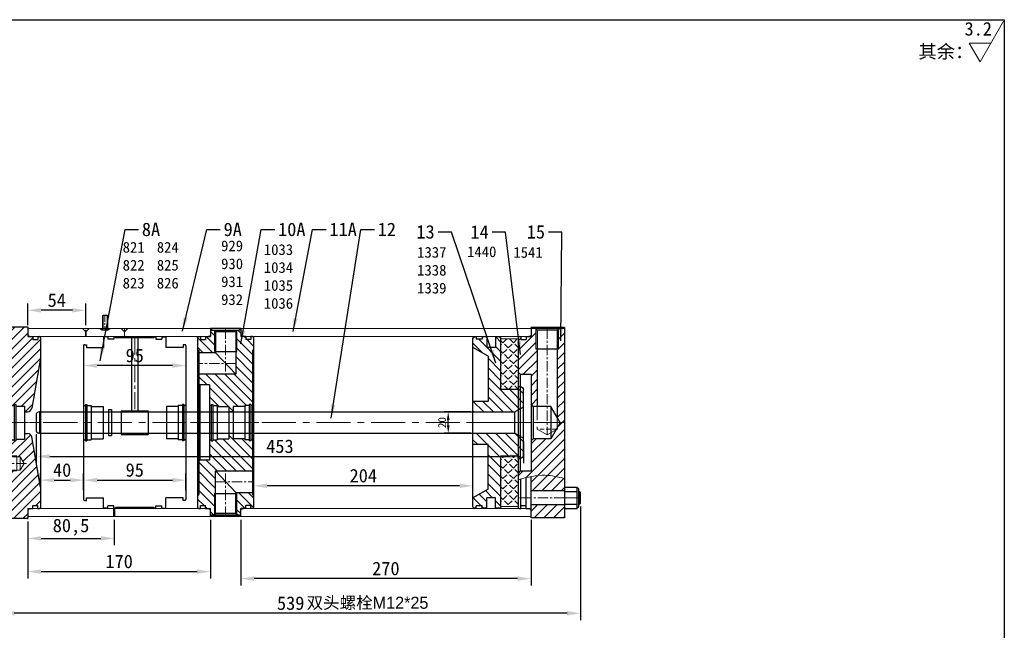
# Model space of a CAD drawing. Header units: millimetres. Extents: x -1758 to 1228, y 13049 to 14008.
# Tile 3 of 5: x -1273 to -358, y 13440 to 14008. Entities that reach past the tile are written whole.
import ezdxf

# ---------------------------------------------------------------- set-up
doc = ezdxf.new("R2010")
doc.units = ezdxf.units.MM
doc.header["$MEASUREMENT"] = 0
doc.linetypes.add('CENTER', pattern=[50.8, 31.75, -6.35, 6.35, -6.35])
doc.linetypes.add('DASHED', pattern=[19.05, 12.7, -6.35])
doc.layers.get('Defpoints').update_dxf_attribs({"lineweight": 25})
for name, color, linetype, lineweight in [('图层1', 7, 'Continuous', 25), ('图层2', 3, 'CENTER', 13), ('图层3', 2, 'Continuous', 13), ('图层4', 1, 'Continuous', 30), ('图层5', 5, 'DASHED', 13), ('图层7', 4, 'Continuous', 13)]:
    doc.layers.add(name, color=color, linetype=linetype, lineweight=lineweight)
doc.dimstyles.new('ISO-25', dxfattribs={"dimscale": 2, "dimtxt": 2.5, "dimasz": 2.5, "dimexe": 1.25, "dimexo": 0.625, "dimtad": 1, "dimtxsty": 'Standard', "dimcen": 2.5, "dimadec": 0, "dimazin": 0, "dimtfac": 1, "dimtmove": 0, "dimatfit": 3, "dimfxl": 0, "dimarcsym": 0})

# ---------------------------------------------------------------- blocks, each defined once
blk = doc.blocks.new('04-175中法兰')
at = {"layer": '图层7'}
h = blk.add_hatch(dxfattribs=at)
h.set_pattern_fill('ANSI31', color=256, scale=50)
h.paths.add_polyline_path([(3553.82, -324.8), (3553.82, -305.8, 0.414214), (3552.82, -304.8), (3551.32, -304.8), (3551.32, -307.6), (3546.52, -307.6), (3546.52, -304.8), (3541.82, -304.8), (3541.82, -295.8), (3510.82, -295.8), (3510.82, -351.8), (3511.82, -352.8), (3517.82, -352.8), (3517.82, -365.72, 0.347755), (3521.71, -368.8), (3529.32, -368.8), (3529.32, -367.95), (3530.62, -367.95), (3530.62, -368.95, 0.414214), (3531.12, -369.45), (3538.82, -369.45), (3538.82, -374.7), (3541.66, -374.7, 0.36397), (3545.6, -371.4)])
h.paths.add_polyline_path([(3541.82, -464.8), (3546.52, -464.8), (3546.52, -462), (3551.32, -462), (3551.32, -464.8), (3552.82, -464.8, 0.414214), (3553.82, -463.8), (3553.82, -444.8), (3545.6, -398.21, 0.36397), (3541.66, -394.9), (3538.82, -394.9), (3538.82, -400.15), (3531.12, -400.15, 0.414214), (3530.62, -400.65), (3530.62, -401.65), (3529.32, -401.65), (3529.32, -400.8), (3521.71, -400.8, 0.347755), (3517.82, -403.88), (3517.82, -415.8), (3531.82, -415.8), (3531.82, -416.6), (3534.82, -416.6), (3538.4, -422.8), (3534.82, -429), (3531.82, -429), (3531.82, -429.8), (3511.02, -429.8), (3510.82, -430), (3510.82, -473.8), (3541.82, -473.8)])
at = {"layer": '图层1'}
for p, q in [((3510.82, -473.8), (3510.82, -295.8)), ((3510.82, -295.8), (3541.82, -295.8)), ((3541.82, -295.8), (3541.82, -304.8)), ((3541.82, -304.8), (3546.52, -304.8)), ((3546.52, -304.8), (3546.52, -307.6)), ((3546.52, -307.6), (3551.32, -307.6)), ((3551.32, -304.8), (3551.32, -307.6)), ((3551.32, -304.8), (3552.82, -304.8)), ((3553.82, -305.8), (3553.82, -463.8)), ((3553.82, -324.8), (3545.6, -371.4)), ((3511.82, -352.8), (3510.82, -351.8)), ((3511.82, -352.8), (3511.82, -416.8)), ((3511.82, -352.8), (3517.82, -352.8)), ((3517.82, -352.8), (3517.82, -416.8)), ((3517.82, -353.8), (3517.82, -415.8)), ((3517.82, -365.8), (3517.95, -366.17)), ((3521.71, -368.8), (3529.32, -368.8)), ((3529.32, -367.95), (3529.32, -401.65)), ((3529.32, -367.95), (3530.62, -367.95)), ((3530.62, -367.95), (3530.62, -401.65)), ((3531.12, -369.45), (3538.82, -369.45)), ((3538.82, -369.45), (3538.82, -400.15)), ((3538.82, -374.7), (3541.66, -374.7)), ((3521.71, -400.8), (3529.32, -400.8)), ((3529.32, -401.65), (3530.62, -401.65)), ((3531.12, -400.15), (3538.82, -400.15)), ((3538.82, -394.9), (3541.66, -394.9)), ((3553.82, -444.8), (3545.6, -398.21)), ((3517.82, -403.8), (3517.95, -403.43)), ((3511.82, -416.8), (3510.82, -417.8)), ((3511.82, -416.8), (3517.82, -416.8)), ((3541.82, -464.8), (3541.82, -473.8)), ((3541.82, -464.8), (3546.52, -464.8)), ((3546.52, -464.8), (3546.52, -462)), ((3546.52, -462), (3551.32, -462)), ((3551.32, -464.8), (3551.32, -462)), ((3551.32, -464.8), (3552.82, -464.8)), ((3510.82, -473.8), (3541.82, -473.8))]:
    blk.add_line(p, q, dxfattribs=at)
for centre, radius, start, end in [((3552.82, -305.8), 1, 0, 90), ((3521.71, -364.8), 4, 200, 270), ((3531.12, -368.95), 0.5, 180, 270), ((3541.66, -370.7), 4, 270, 350), ((3521.71, -404.8), 4, 90, 160), ((3531.12, -400.65), 0.5, 90, 180), ((3541.66, -398.9), 4, 10, 90), ((3552.82, -463.8), 1, 270, 0)]:
    blk.add_arc(centre, radius, start, end, dxfattribs=at)
at = {"layer": '图层2'}
blk.add_line((3510.82, -384.8), (3553.82, -384.8), dxfattribs=at)
at = {"layer": '图层2', "ltscale": 0.3}
blk.add_line((3540.59, -422.8), (3510.82, -422.8), dxfattribs=at)
at = {"layer": '图层5'}
for p, q in [((3511.82, -416.6), (3510.82, -415.6)), ((3531.82, -415.8), (3511.02, -415.8)), ((3534.82, -416.6), (3511.82, -416.6)), ((3511.82, -416.6), (3511.82, -429)), ((3531.82, -415.8), (3531.82, -429.8)), ((3534.82, -416.6), (3534.82, -429)), ((3534.82, -416.6), (3538.4, -422.8)), ((3511.82, -429), (3510.82, -430)), ((3531.82, -429.8), (3511.02, -429.8)), ((3534.82, -429), (3511.82, -429)), ((3534.82, -429), (3538.4, -422.8))]:
    blk.add_line(p, q, dxfattribs=at)
blk = doc.blocks.new('*D6')
at = {"layer": 'Defpoints', "color": 0, "transparency": 16777216}
for p in [(-1257.62, 13625.32), (-804.62, 13618.49), (-804.62, 13601.61)]:
    blk.add_point(p, dxfattribs=at)
at = {"layer": '图层3', "color": 0, "lineweight": -2, "transparency": 16777216}
for p, q in [((-1257.62, 13622.19), (-1257.62, 13595.36)), ((-804.62, 13615.37), (-804.62, 13595.36)), ((-1245.12, 13601.61), (-817.12, 13601.61))]:
    blk.add_line(p, q, dxfattribs=at)
at = {"layer": '图层3', "color": 0, "transparency": 16777216}
for points in [[(-1245.12, 13603.69), (-1245.12, 13599.52), (-1257.62, 13601.61)], [(-817.12, 13599.52), (-817.12, 13603.69), (-804.62, 13601.61)]]:
    blk.add_solid(points, dxfattribs=at)
at = {"layer": '图层3', "color": 0, "transparency": 16777216, "insert": (-1031.12, 13610.98), "char_height": 12.5, "attachment_point": 5}
blk.add_mtext('453', dxfattribs=at)
blk = doc.blocks.new('*D7')
at = {"layer": 'Defpoints', "color": 0, "transparency": 16777216}
for p in [(-1213.62, 13704.61), (-1118.62, 13704.61), (-1213.62, 13686.11)]:
    blk.add_point(p, dxfattribs=at)
at = {"layer": '图层3', "color": 0, "lineweight": -2, "transparency": 16777216}
for p, q in [((-1213.62, 13701.49), (-1213.62, 13679.86)), ((-1118.62, 13701.49), (-1118.62, 13679.86)), ((-1131.12, 13686.11), (-1201.12, 13686.11))]:
    blk.add_line(p, q, dxfattribs=at)
at = {"layer": '图层3', "color": 0, "transparency": 16777216}
for points in [[(-1201.12, 13688.19), (-1201.12, 13684.02), (-1213.62, 13686.11)], [(-1131.12, 13684.02), (-1131.12, 13688.19), (-1118.62, 13686.11)]]:
    blk.add_solid(points, dxfattribs=at)
at = {"layer": '图层3', "color": 0, "transparency": 16777216, "insert": (-1166.12, 13695.48), "char_height": 12.5, "attachment_point": 5}
blk.add_mtext('95', dxfattribs=at)
blk = doc.blocks.new('*D8')
at = {"layer": 'Defpoints', "color": 0, "transparency": 16777216}
for p in [(-1265.62, 13737.58), (-1265.62, 13720.61), (-1211.62, 13720.61)]:
    blk.add_point(p, dxfattribs=at)
at = {"layer": '图层3', "color": 0, "lineweight": -2, "transparency": 16777216}
for p, q in [((-1265.62, 13723.74), (-1265.62, 13743.83)), ((-1211.62, 13723.74), (-1211.62, 13743.83)), ((-1224.12, 13737.58), (-1253.12, 13737.58))]:
    blk.add_line(p, q, dxfattribs=at)
at = {"layer": '图层3', "color": 0, "transparency": 16777216}
for points in [[(-1253.12, 13739.66), (-1253.12, 13735.5), (-1265.62, 13737.58)], [(-1224.12, 13735.5), (-1224.12, 13739.66), (-1211.62, 13737.58)]]:
    blk.add_solid(points, dxfattribs=at)
at = {"layer": '图层3', "color": 0, "transparency": 16777216, "insert": (-1238.62, 13746.96), "char_height": 12.5, "attachment_point": 5}
blk.add_mtext('54', dxfattribs=at)
blk = doc.blocks.new('*D9')
at = {"layer": 'Defpoints', "color": 0, "transparency": 16777216}
for p in [(-1265.62, 13544.11), (-1185.12, 13545.61), (-1185.12, 13525.33)]:
    blk.add_point(p, dxfattribs=at)
at = {"layer": '图层3', "color": 0, "lineweight": -2, "transparency": 16777216}
for p, q in [((-1265.62, 13540.99), (-1265.62, 13519.08)), ((-1185.12, 13542.49), (-1185.12, 13519.08)), ((-1253.12, 13525.33), (-1197.62, 13525.33))]:
    blk.add_line(p, q, dxfattribs=at)
at = {"layer": '图层3', "color": 0, "transparency": 16777216}
for points in [[(-1253.12, 13527.41), (-1253.12, 13523.24), (-1265.62, 13525.33)], [(-1197.62, 13523.24), (-1197.62, 13527.41), (-1185.12, 13525.33)]]:
    blk.add_solid(points, dxfattribs=at)
at = {"layer": '图层3', "color": 0, "transparency": 16777216, "insert": (-1225.37, 13535.74), "char_height": 12.5, "attachment_point": 5}
blk.add_mtext('80,5', dxfattribs=at)
blk = doc.blocks.new('*D10')
at = {"layer": 'Defpoints', "color": 0, "transparency": 16777216}
for p in [(-1265.62, 13544.11), (-1095.62, 13545.61), (-1095.62, 13494.39)]:
    blk.add_point(p, dxfattribs=at)
at = {"layer": '图层3', "color": 0, "lineweight": -2, "transparency": 16777216}
for p, q in [((-1265.62, 13540.99), (-1265.62, 13488.14)), ((-1095.62, 13542.49), (-1095.62, 13488.14)), ((-1253.12, 13494.39), (-1108.12, 13494.39))]:
    blk.add_line(p, q, dxfattribs=at)
at = {"layer": '图层3', "color": 0, "transparency": 16777216}
for points in [[(-1253.12, 13496.47), (-1253.12, 13492.31), (-1265.62, 13494.39)], [(-1108.12, 13492.31), (-1108.12, 13496.47), (-1095.62, 13494.39)]]:
    blk.add_solid(points, dxfattribs=at)
at = {"layer": '图层3', "color": 0, "transparency": 16777216, "insert": (-1180.62, 13503.77), "char_height": 12.5, "attachment_point": 5}
blk.add_mtext('170', dxfattribs=at)
blk = doc.blocks.new('*D11')
at = {"layer": 'Defpoints', "color": 0, "transparency": 16777216}
for p in [(-1213.62, 13579.52), (-1253.62, 13573.11), (-1213.62, 13573.11)]:
    blk.add_point(p, dxfattribs=at)
at = {"layer": '图层3', "color": 0, "lineweight": -2, "transparency": 16777216}
for p, q in [((-1253.62, 13576.24), (-1253.62, 13585.77)), ((-1213.62, 13576.24), (-1213.62, 13585.77)), ((-1241.12, 13579.52), (-1226.12, 13579.52))]:
    blk.add_line(p, q, dxfattribs=at)
at = {"layer": '图层3', "color": 0, "transparency": 16777216}
for points in [[(-1241.12, 13581.61), (-1241.12, 13577.44), (-1253.62, 13579.52)], [(-1226.12, 13577.44), (-1226.12, 13581.61), (-1213.62, 13579.52)]]:
    blk.add_solid(points, dxfattribs=at)
at = {"layer": '图层3', "color": 0, "transparency": 16777216, "insert": (-1233.62, 13588.9), "char_height": 12.5, "attachment_point": 5}
blk.add_mtext('40', dxfattribs=at)
blk = doc.blocks.new('*D12')
at = {"layer": 'Defpoints', "color": 0, "transparency": 16777216}
for p in [(-1118.62, 13579.52), (-1213.62, 13567.05), (-1118.62, 13567.05)]:
    blk.add_point(p, dxfattribs=at)
at = {"layer": '图层3', "color": 0, "lineweight": -2, "transparency": 16777216}
for p, q in [((-1213.62, 13570.18), (-1213.62, 13585.77)), ((-1118.62, 13570.18), (-1118.62, 13585.77)), ((-1201.12, 13579.52), (-1131.12, 13579.52))]:
    blk.add_line(p, q, dxfattribs=at)
at = {"layer": '图层3', "color": 0, "transparency": 16777216}
for points in [[(-1201.12, 13581.61), (-1201.12, 13577.44), (-1213.62, 13579.52)], [(-1131.12, 13577.44), (-1131.12, 13581.61), (-1118.62, 13579.52)]]:
    blk.add_solid(points, dxfattribs=at)
at = {"layer": '图层3', "color": 0, "transparency": 16777216, "insert": (-1166.12, 13588.9), "char_height": 12.5, "attachment_point": 5}
blk.add_mtext('95', dxfattribs=at)
blk = doc.blocks.new('30小活塞')
at = {"layer": '图层7'}
h = blk.add_hatch(dxfattribs=at)
h.set_pattern_fill('ANSI31', color=256, scale=2, style=0)
h.set_pattern_definition([(45, (229.101, 0), (-4.49013, 4.49013), [])])
h.paths.add_polyline_path([(793.46, 589.64), (792.46, 590.64), (788.46, 590.64), (788.46, 580.99), (780.46, 580.99), (780.46, 590.64), (776.06, 590.64), (776.06, 588.49), (770.46, 588.49), (770.46, 590.64), (768.46, 590.64), (767.46, 589.64), (767.46, 580.99), (781.46, 572.9), (781.46, 530.99), (767.46, 530.99), (767.46, 520.99), (806.46, 520.99), (814.46, 525.61), (814.46, 541.49), (811.46, 544.49), (809.46, 544.49), (809.46, 541.99), (793.46, 541.99)])
h.paths.add_polyline_path([(793.46, 479.99), (809.46, 479.99), (809.46, 477.49), (811.46, 477.49), (814.46, 480.49), (814.46, 496.37), (806.46, 500.99), (767.46, 500.99), (767.46, 490.99), (781.46, 490.99), (781.46, 449.07), (767.46, 440.99), (767.46, 432.34), (768.46, 431.34), (770.46, 431.34), (770.46, 433.49), (776.06, 433.49), (776.06, 431.34), (780.46, 431.34), (780.46, 440.99), (788.46, 440.99), (788.46, 431.34), (792.46, 431.34), (793.46, 432.34)])
h.paths.add_polyline_path([(809, 535.76), (811.92, 535.76), (811.92, 532.01), (809, 532.01)], flags=24)
at = {"layer": '图层1'}
for p, q in [((767.46, 589.14), (767.46, 432.84)), ((770.46, 590.64), (768.96, 590.64)), ((770.46, 590.64), (770.46, 588.49)), ((776.06, 588.49), (770.46, 588.49)), ((776.06, 590.64), (776.06, 588.49)), ((780.46, 590.64), (776.06, 590.64)), ((780.46, 590.64), (780.46, 580.99)), ((791.96, 590.64), (788.46, 590.64)), ((788.46, 590.64), (788.46, 580.99)), ((793.46, 589.14), (793.46, 541.99)), ((781.46, 572.9), (767.46, 580.99)), ((788.46, 580.99), (780.46, 580.99)), ((781.46, 572.9), (781.46, 530.99)), ((793.46, 541.99), (809.46, 541.99)), ((809.46, 544.49), (811.46, 544.49)), ((809.46, 544.49), (809.46, 541.99)), ((814.46, 541.49), (814.46, 480.49)), ((767.46, 530.99), (781.46, 530.99)), ((806.46, 520.99), (814.46, 525.61)), ((767.46, 520.99), (806.46, 520.99)), ((806.46, 520.99), (806.46, 500.99)), ((767.46, 500.99), (806.46, 500.99)), ((806.46, 500.99), (814.46, 496.37)), ((767.46, 490.99), (781.46, 490.99)), ((781.46, 449.07), (781.46, 490.99)), ((793.46, 479.99), (809.46, 479.99)), ((793.46, 479.99), (793.46, 432.84)), ((809.46, 477.49), (809.46, 479.99)), ((809.46, 477.49), (811.46, 477.49)), ((781.46, 449.07), (767.46, 440.99)), ((780.46, 431.34), (780.46, 440.99)), ((788.46, 440.99), (780.46, 440.99)), ((788.46, 431.34), (788.46, 440.99)), ((770.46, 431.34), (768.96, 431.34)), ((770.46, 431.34), (770.46, 433.49)), ((776.06, 433.49), (770.46, 433.49)), ((776.06, 431.34), (776.06, 433.49)), ((780.46, 431.34), (776.06, 431.34)), ((791.96, 431.34), (788.46, 431.34))]:
    blk.add_line(p, q, dxfattribs=at)
for centre, radius, start, end in [((768.96, 589.14), 1.5, 90, 180), ((791.96, 589.14), 1.5, 0, 90), ((811.46, 541.49), 3, 0, 90), ((811.46, 480.49), 3, 270, 0), ((768.96, 432.84), 1.5, 180, 270), ((791.96, 432.84), 1.5, 270, 0)]:
    blk.add_arc(centre, radius, start, end, dxfattribs=at)
at = {"layer": '图层2'}
blk.add_line((764.64, 510.99), (818.42, 510.99), dxfattribs=at)
blk = doc.blocks.new('160气簧法兰')
at = {"layer": '图层7'}
h = blk.add_hatch(dxfattribs=at)
h.set_pattern_fill('ANSI31', color=256, scale=50)
h.set_pattern_definition([(45, (-5085.711, -780.8115), (-4.4194174, 4.4194174), [])])
h.paths.add_polyline_path([(52, 79, 0.414214), (51, 80), (49.5, 80), (49.5, 77.3), (44.7, 77.3), (44.7, 80), (40, 80), (40, 87.5), (39, 87.5), (39, 86), (36.9, 86), (36.4, 85.5), (36.4, 66), (35.4, 66), (35.4, 65), (51, 65), (51, 67), (52, 68)])
h.paths.add_polyline_path([(1, 67), (1, 16), (2.7, 16), (2.7, 16.85), (4, 16.85), (4, 16), (8, 16), (8, 15), (19, 15), (19, 10.1), (23, 10.1), (23, 15), (34, 15), (34, 16), (38, 16), (38, 16.85), (39.3, 16.85), (39.3, 16), (41, 16), (41, 35), (50, 35), (51, 36), (51, 45), (26, 45), (16.6, 45), (16.6, 55), (16.6, 66), (15.6, 66), (15.6, 85.5), (15.1, 86), (13, 86), (13, 87.5), (12, 87.5), (12, 80), (7.3, 80), (7.3, 77.3), (2.5, 77.3), (2.5, 80), (1, 80, 0.414214), (0, 79), (0, 68)])
h.paths.add_polyline_path([(1, -45), (26, -45), (35.4, -45), (35.4, -55), (35.4, -66), (36.4, -66), (36.4, -85.5), (36.9, -86), (39, -86), (39, -87.5), (40, -87.5), (40, -80), (44.7, -80), (44.7, -77.3), (49.5, -77.3), (49.5, -80), (51, -80, 0.414214), (52, -79), (52, -68), (51, -67), (51, -36), (50, -35), (41, -35), (41, -16), (39.3, -16), (39.3, -16.85), (38, -16.85), (38, -16), (34, -16), (34, -15), (23, -15), (23, -10.1), (19, -10.1), (19, -15), (8, -15), (8, -16), (4, -16), (4, -16.85), (2.7, -16.85), (2.7, -16), (1, -16)])
h.paths.add_polyline_path([(0, -79, 0.414214), (1, -80), (2.5, -80), (2.5, -77.3), (7.3, -77.3), (7.3, -80), (12, -80), (12, -87.5), (13, -87.5), (13, -86), (15.1, -86), (15.6, -85.5), (15.6, -66), (16.6, -66), (16.6, -65), (1, -65), (1, -67), (0, -68)])
at = {"layer": '图层1'}
for p, q in [((12, 87.5), (40, 87.5)), ((12, 87.5), (12, 80)), ((13, 87.5), (13, 86)), ((39, 86), (13, 86)), ((15.1, 86), (16.6, 84.5)), ((16.6, 84.5), (16.6, 45)), ((16.6, 84.5), (35.4, 84.5)), ((36.9, 86), (35.4, 84.5)), ((35.4, 84.5), (35.4, 65)), ((39, 87.5), (39, 86)), ((40, 87.5), (40, 80)), ((0, 79), (0, -79)), ((1, 80), (2.5, 80)), ((2.5, 80), (2.5, 77.3)), ((2.5, 77.3), (7.3, 77.3)), ((7.3, 80), (7.3, 77.3)), ((7.3, 80), (12, 80)), ((44.7, 80), (40, 80)), ((44.7, 80), (44.7, 77.3)), ((49.5, 77.3), (44.7, 77.3)), ((49.5, 80), (49.5, 77.3)), ((51, 80), (49.5, 80)), ((52, 79), (52, -79)), ((0, 68), (1, 67)), ((1, 67), (1, -67)), ((36.4, 66), (15.6, 66)), ((35.4, 65), (16.6, 45)), ((35.4, 65), (51, 65)), ((52, 68), (51, 67)), ((51, 67), (51, -67)), ((16.6, 45), (51, 45)), ((41, 35), (41, -35)), ((41, 35), (50, 35)), ((50, 35), (51, 36)), ((50, 35), (50, -35)), ((1, 16), (2.7, 16)), ((2.7, 16.85), (2.7, -16.85)), ((2.7, 16.85), (4, 16.85)), ((4, 16.85), (4, -16.85)), ((4, 16), (8, 16)), ((8, 16), (8, -16)), ((8, 15), (19, 15)), ((19, 15), (19, -15)), ((19, 10.1), (23, 10.1)), ((34, 15), (23, 15)), ((23, 15), (23, -15)), ((34, 16), (34, -16)), ((38, 16), (34, 16)), ((38, 16.85), (38, -16.85)), ((39.3, 16.85), (38, 16.85)), ((39.3, 16.85), (39.3, -16.85)), ((41, 16), (39.3, 16)), ((1, -16), (2.7, -16)), ((2.7, -16.85), (4, -16.85)), ((4, -16), (8, -16)), ((8, -15), (19, -15)), ((19, -10.1), (23, -10.1)), ((34, -15), (23, -15)), ((38, -16), (34, -16)), ((39.3, -16.85), (38, -16.85)), ((41, -16), (39.3, -16)), ((41, -35), (50, -35)), ((51, -36), (50, -35)), ((35.4, -45), (1, -45)), ((16.6, -65), (35.4, -45)), ((35.4, -84.5), (35.4, -45)), ((0, -68), (1, -67)), ((16.6, -65), (1, -65)), ((36.4, -66), (15.6, -66)), ((16.6, -84.5), (16.6, -65)), ((52, -68), (51, -67)), ((1, -80), (2.5, -80)), ((2.5, -77.3), (7.3, -77.3)), ((2.5, -80), (2.5, -77.3)), ((7.3, -80), (7.3, -77.3)), ((7.3, -80), (12, -80)), ((12, -87.5), (12, -80)), ((40, -87.5), (40, -80)), ((44.7, -80), (40, -80)), ((44.7, -80), (44.7, -77.3)), ((49.5, -77.3), (44.7, -77.3)), ((49.5, -80), (49.5, -77.3)), ((51, -80), (49.5, -80)), ((12, -87.5), (40, -87.5)), ((39, -86), (13, -86)), ((13, -87.5), (13, -86)), ((15.1, -86), (16.6, -84.5)), ((16.6, -84.5), (35.4, -84.5)), ((36.9, -86), (35.4, -84.5)), ((39, -87.5), (39, -86))]:
    blk.add_line(p, q, dxfattribs=at)
for centre, start, end in [((1, 79), 90, 180), ((51, 79), 0, 90), ((1, -79), 180, 270), ((51, -79), 270, 0)]:
    blk.add_arc(centre, 1, start, end, dxfattribs=at)
at = {"layer": '图层2', "ltscale": 0.3}
for p, q in [((26, 87.5), (26, 45)), ((16.6, 55), (52, 55)), ((26, -87.5), (26, -45)), ((35.4, -55), (0, -55))]:
    blk.add_line(p, q, dxfattribs=at)
at = {"layer": '图层2'}
blk.add_line((0, 0), (52, 0), dxfattribs=at)
at = {"layer": '图层7'}
for p, q in [((15.6, 85.5), (15.6, 66)), ((36.4, 85.5), (36.4, 66)), ((15.6, -85.5), (15.6, -66)), ((36.4, -85.5), (36.4, -66))]:
    blk.add_line(p, q, dxfattribs=at)
blk = doc.blocks.new('*D13')
at = {"layer": 'Defpoints', "color": 0, "transparency": 16777216}
for p in [(-874.67, 13643.11), (-851.62, 13643.11), (-851.62, 13623.11)]:
    blk.add_point(p, dxfattribs=at)
at = {"layer": '图层3', "color": 0, "lineweight": -2, "transparency": 16777216}
for p, q in [((-853.49, 13643.11), (-878.42, 13643.11)), ((-874.67, 13630.61), (-874.67, 13635.61)), ((-853.49, 13623.11), (-878.42, 13623.11))]:
    blk.add_line(p, q, dxfattribs=at)
at = {"layer": '图层3', "color": 0, "transparency": 16777216}
for points in [[(-873.42, 13635.61), (-875.92, 13635.61), (-874.67, 13643.11)], [(-875.92, 13630.61), (-873.42, 13630.61), (-874.67, 13623.11)]]:
    blk.add_solid(points, dxfattribs=at)
at = {"layer": '图层3', "color": 0, "transparency": 16777216, "insert": (-880.3, 13633.11), "char_height": 7.5, "attachment_point": 5, "rotation": 90}
blk.add_mtext('20', dxfattribs=at)
blk = doc.blocks.new('*D14')
at = {"layer": 'Defpoints', "color": 0, "transparency": 16777216}
for p in [(-1055.62, 13574.24), (-1055.62, 13565.11), (-851.62, 13554.96)]:
    blk.add_point(p, dxfattribs=at)
at = {"layer": '图层3', "color": 0, "lineweight": -2, "transparency": 16777216}
for p, q in [((-1055.62, 13568.24), (-1055.62, 13580.49)), ((-851.62, 13558.09), (-851.62, 13580.49)), ((-864.12, 13574.24), (-1043.12, 13574.24))]:
    blk.add_line(p, q, dxfattribs=at)
at = {"layer": '图层3', "color": 0, "transparency": 16777216}
for points in [[(-1043.12, 13576.33), (-1043.12, 13572.16), (-1055.62, 13574.24)], [(-864.12, 13572.16), (-864.12, 13576.33), (-851.62, 13574.24)]]:
    blk.add_solid(points, dxfattribs=at)
at = {"layer": '图层3', "color": 0, "transparency": 16777216, "insert": (-953.62, 13583.62), "char_height": 12.5, "attachment_point": 5}
blk.add_mtext('204', dxfattribs=at)
blk = doc.blocks.new('*D15')
at = {"layer": 'Defpoints', "color": 0, "transparency": 16777216}
for p in [(-1067.62, 13545.61), (-797.62, 13545.61), (-1067.62, 13487.87)]:
    blk.add_point(p, dxfattribs=at)
at = {"layer": '图层3', "color": 0, "lineweight": -2, "transparency": 16777216}
for p, q in [((-1067.62, 13542.49), (-1067.62, 13481.62)), ((-797.62, 13542.49), (-797.62, 13481.62)), ((-810.12, 13487.87), (-1055.12, 13487.87))]:
    blk.add_line(p, q, dxfattribs=at)
at = {"layer": '图层3', "color": 0, "transparency": 16777216}
for points in [[(-1055.12, 13489.95), (-1055.12, 13485.79), (-1067.62, 13487.87)], [(-810.12, 13485.79), (-810.12, 13489.95), (-797.62, 13487.87)]]:
    blk.add_solid(points, dxfattribs=at)
at = {"layer": '图层3', "color": 0, "transparency": 16777216, "insert": (-932.62, 13497.24), "char_height": 12.5, "attachment_point": 5}
blk.add_mtext('270', dxfattribs=at)
blk = doc.blocks.new('*D16')
at = {"layer": 'Defpoints', "color": 0, "transparency": 16777216}
for p in [(-751.62, 13558.11), (-1290.62, 13543.18), (-1290.62, 13455.59)]:
    blk.add_point(p, dxfattribs=at)
at = {"layer": '图层3', "color": 0, "lineweight": -2, "transparency": 16777216}
for p, q in [((-751.62, 13554.99), (-751.62, 13449.34)), ((-1290.62, 13540.05), (-1290.62, 13449.34)), ((-764.12, 13455.59), (-1278.12, 13455.59))]:
    blk.add_line(p, q, dxfattribs=at)
at = {"layer": '图层3', "color": 0, "transparency": 16777216}
for points in [[(-1278.12, 13457.68), (-1278.12, 13453.51), (-1290.62, 13455.59)], [(-764.12, 13453.51), (-764.12, 13457.68), (-751.62, 13455.59)]]:
    blk.add_solid(points, dxfattribs=at)
at = {"layer": '图层3', "color": 0, "transparency": 16777216, "insert": (-1021.12, 13464.97), "char_height": 12.5, "attachment_point": 5}
blk.add_mtext('539', dxfattribs=at)
blk = doc.blocks.new('MPS160-177')
at = {"layer": '图层7'}
h = blk.add_hatch(dxfattribs=at)
h.set_pattern_fill('ANSI31', color=256, scale=2)
h.set_pattern_definition([(45, (-4190.54, 5793.29), (-4.490128, 4.490128), [])])
h.paths.add_polyline_path([(16997.36, -2847.79), (16997.36, -2911.61), (17000.06, -2916.29), (17004.06, -2916.29), (17004.06, -2827.79), (17003.06, -2827.79), (17003.06, -2828.79), (16998.86, -2828.79), (16998.56, -2829.09), (16998.56, -2847.79)])
h.paths.add_polyline_path([(16977.26, -2828.79), (16973.06, -2828.79), (16973.06, -2836.29), (16968.36, -2836.29), (16968.36, -2838.99), (16963.56, -2838.99), (16963.56, -2836.29), (16962.06, -2836.29, 0.414214), (16961.06, -2837.29), (16961.06, -2869.29), (16963.06, -2871.29), (16973.06, -2871.29), (16973.06, -2899.29), (16975.06, -2901.29), (16978.76, -2901.29), (16978.76, -2847.79), (16977.56, -2847.79), (16977.56, -2829.09)])
edge = h.paths.add_edge_path()
edge.add_spline(control_points=[(16963.56, -2968.8), (16965.16, -2968.35), (16966.76, -2967.93), (16968.36, -2967.54)], knot_values=[11.982097, 11.982097, 11.982097, 11.982097, 16.87582, 16.87582, 16.87582, 16.87582], degree=3, periodic=0)
edge.add_spline(control_points=[(16968.36, -2967.54), (16969.93, -2967.17), (16971.49, -2966.82), (16973.06, -2966.53)], knot_values=[16.87582, 16.87582, 16.87582, 16.87582, 21.672468, 21.672468, 21.672468, 21.672468], degree=3, periodic=0)
edge.add_spline(control_points=[(16973.06, -2966.53), (16977.48, -2965.69), (16987.85, -2964.58), (16998.15, -2966.75), (17004.06, -2968.48)], knot_values=[21.672468, 21.672468, 21.672468, 21.672468, 35.19974, 53.507034, 53.507034, 53.507034, 53.507034], degree=3, periodic=0)
edge.add_line((17004.06, -2968.48), (17004.06, -2916.29))
edge.add_line((17004.06, -2916.29), (17000.06, -2916.29))
edge.add_line((17000.06, -2916.29), (16997.36, -2920.96))
edge.add_line((16997.36, -2920.96), (16997.36, -2922.29))
edge.add_line((16997.36, -2922.29), (16996.21, -2922.95))
edge.add_line((16996.21, -2922.95), (16991.4, -2931.29))
edge.add_line((16991.4, -2931.29), (16975.06, -2931.29))
edge.add_line((16975.06, -2931.29), (16973.06, -2933.29))
edge.add_line((16973.06, -2933.29), (16973.06, -2961.29))
edge.add_line((16973.06, -2961.29), (16963.06, -2961.29))
edge.add_line((16963.06, -2961.29), (16961.06, -2963.29))
edge.add_line((16961.06, -2963.29), (16961.06, -2969.52))
edge.add_spline(control_points=[(16961.06, -2969.52), (16961.89, -2969.27), (16962.73, -2969.03), (16963.56, -2968.8)], knot_values=[9.434791, 9.434791, 9.434791, 9.434791, 11.982097, 11.982097, 11.982097, 11.982097], degree=3, periodic=0)
edge = h.paths.add_edge_path()
edge.add_line((17004.06, -2979.79), (17004.06, -2968.48))
edge.add_spline(control_points=[(17004.06, -2968.48), (16998.15, -2966.75), (16987.85, -2964.58), (16977.48, -2965.69), (16973.06, -2966.53)], knot_values=[21.672468, 21.672468, 21.672468, 21.672468, 39.979762, 53.507034, 53.507034, 53.507034, 53.507034], degree=3, periodic=0)
edge.add_line((16973.06, -2966.53), (16973.06, -2979.79))
edge.add_line((16973.06, -2979.79), (17004.06, -2979.79))
h.paths.add_polyline_path([(16973.06, -2992.79), (16973.06, -2996.29), (16973.06, -3004.79), (17004.06, -3004.79), (17004.06, -2992.79)])
at = {"layer": '图层1'}
for p, q in [((16973.06, -2827.79), (16973.06, -2836.29)), ((17004.06, -2827.79), (16973.06, -2827.79)), ((16973.06, -2828.79), (16973.06, -2827.79)), ((17003.06, -2828.79), (17003.06, -2827.79)), ((17004.06, -2827.79), (17004.06, -3004.79)), ((16961.06, -2837.29), (16961.06, -2995.29)), ((16962.06, -2836.29), (16963.56, -2836.29)), ((16963.56, -2836.29), (16963.56, -2838.99)), ((16968.36, -2836.29), (16973.06, -2836.29)), ((16968.36, -2836.29), (16968.36, -2838.99)), ((17003.06, -2828.79), (16973.06, -2828.79)), ((16978.76, -2830.29), (16977.26, -2828.79)), ((16978.76, -2830.29), (16978.76, -2901.29)), ((16997.36, -2830.29), (16978.76, -2830.29)), ((16997.36, -2830.29), (16998.86, -2828.79)), ((16997.36, -2830.29), (16997.36, -2911.61)), ((16963.56, -2838.99), (16968.36, -2838.99)), ((16977.56, -2847.79), (16998.56, -2847.79)), ((16963.06, -2871.29), (16961.06, -2869.29)), ((16963.06, -2871.29), (16973.06, -2871.29)), ((16963.06, -2871.29), (16963.06, -2961.29)), ((16973.06, -2871.29), (16973.06, -2961.29)), ((16975.06, -2901.29), (16973.06, -2899.29)), ((16975.06, -2901.29), (16975.06, -2931.29)), ((16991.4, -2901.29), (16975.06, -2901.29)), ((16991.4, -2901.29), (16991.4, -2931.29)), ((17000.06, -2916.29), (16991.4, -2901.29)), ((17000.06, -2916.29), (16991.4, -2931.29)), ((16996.21, -2922.95), (16997.36, -2922.29)), ((16997.36, -2922.29), (16996.6, -2922.29)), ((16997.36, -2920.96), (16997.36, -2922.29)), ((16975.06, -2931.29), (16973.06, -2933.29)), ((16991.4, -2931.29), (16975.06, -2931.29)), ((16963.06, -2961.29), (16961.06, -2963.29)), ((16963.06, -2961.29), (16973.06, -2961.29)), ((16963.56, -2996.29), (16963.56, -2968.8)), ((16968.36, -2996.29), (16968.36, -2967.54)), ((16973.06, -3004.79), (16973.06, -2966.53)), ((16962.06, -2996.29), (16963.56, -2996.29)), ((16963.56, -2993.59), (16968.36, -2993.59)), ((16968.36, -2996.29), (16973.06, -2996.29)), ((17004.06, -3004.79), (16973.06, -3004.79))]:
    blk.add_line(p, q, dxfattribs=at)
at = {"layer": '图层1', "ltscale": 0.3}
for p, q in [((17004.06, -2979.79), (16973.06, -2979.79)), ((17004.06, -2992.79), (16973.06, -2992.79))]:
    blk.add_line(p, q, dxfattribs=at)
at = {"layer": '图层1'}
for centre, start, end in [((16962.06, -2837.29), 90, 180), ((16962.06, -2995.29), 180, 270)]:
    blk.add_arc(centre, 1, start, end, dxfattribs=at)
at = {"layer": '图层2', "ltscale": 0.3}
for p, q in [((16988.06, -2828.79), (16988.06, -2927.66)), ((17004.06, -2916.29), (16961.06, -2916.29)), ((17004.06, -2986.29), (16961.06, -2986.29))]:
    blk.add_line(p, q, dxfattribs=at)
at = {"layer": '图层5'}
for p, q in [((16978.76, -2901.29), (16978.76, -2922.29)), ((16997.36, -2920.96), (16997.36, -2911.61)), ((16978.76, -2922.29), (16988.06, -2927.66)), ((16996.21, -2922.95), (16988.06, -2927.66))]:
    blk.add_line(p, q, dxfattribs=at)
at = {"layer": '图层5', "ltscale": 0.3}
blk.add_line((16996.6, -2922.29), (16978.76, -2922.29), dxfattribs=at)
at = {"layer": '图层7'}
for p, q in [((16977.56, -2829.09), (16977.56, -2847.79)), ((16998.56, -2829.09), (16998.56, -2847.79))]:
    blk.add_line(p, q, dxfattribs=at)
blk.add_open_spline([(16961.06, -2969.52), (16969.49, -2967.03), (16983.89, -2963.75), (16998.15, -2966.75), (17004.06, -2968.48)], degree=3, knots=[9.434791, 9.434791, 9.434791, 9.434791, 35.19974, 53.507034, 53.507034, 53.507034, 53.507034], dxfattribs=at)

msp = doc.modelspace()

# ---------------------------------------------------------------- hatches: boundary and pattern name
at = {"layer": '图层7'}
h = msp.add_hatch(dxfattribs=at)
h.set_pattern_fill('ANGLE', color=256, scale=25, angle=135, style=0)
h.set_pattern_definition([(45, (-1246.679, 13537.2695), (-4.86136, 4.86136), [5, -1.875]), (135, (-1246.679, 13537.2695), (-4.86136, -4.86136), [5, -1.875])])
h.paths.add_polyline_path([(-825.62, 13711.113), (-809.62, 13711.113), (-809.62, 13664.113), (-825.62, 13664.113)])
h.paths.add_polyline_path([(-825.62, 13602.113), (-809.62, 13602.113), (-809.62, 13555.113), (-825.62, 13555.113)])

# ---------------------------------------------------------------- linework, layer by layer
at = {"layer": '图层1'}
for p, q in [((-1213.62, 13704.613), (-1213.62, 13561.613)), ((-1212.62, 13705.613), (-1211.12, 13705.613)), ((-1211.12, 13705.613), (-1211.12, 13703.113)), ((-1191.22, 13712.863), (-1195.12, 13712.863)), ((-1195.12, 13712.863), (-1195.12, 13703.113)), ((-1191.22, 13712.863), (-1191.22, 13710.613)), ((-1185.62, 13710.613), (-1191.22, 13710.613)), ((-1184.37, 13712.863), (-1185.62, 13712.863)), ((-1185.62, 13712.863), (-1185.62, 13710.613)), ((-1184.37, 13712.863), (-1183.62, 13712.113)), ((-1148.62, 13712.113), (-1183.62, 13712.113)), ((-1169.12, 13712.113), (-1169.12, 13644.113)), ((-1163.12, 13712.113), (-1163.12, 13644.113)), ((-1147.87, 13712.863), (-1148.62, 13712.113)), ((-1147.87, 13712.863), (-1146.62, 13712.863)), ((-1146.62, 13712.863), (-1146.62, 13710.613)), ((-1146.62, 13710.613), (-1141.02, 13710.613)), ((-1141.02, 13712.863), (-1141.02, 13710.613)), ((-1141.02, 13712.863), (-1137.12, 13712.863)), ((-1137.12, 13712.863), (-1137.12, 13703.113)), ((-1119.62, 13705.613), (-1121.12, 13705.613)), ((-1121.12, 13705.613), (-1121.12, 13703.113)), ((-1118.62, 13704.613), (-1118.62, 13561.613)), ((-1211.12, 13703.113), (-1195.12, 13703.113)), ((-1121.12, 13703.113), (-1137.12, 13703.113)), ((-1211.92, 13649.963), (-1211.92, 13616.263)), ((-1211.92, 13649.963), (-1210.62, 13649.963)), ((-1210.62, 13649.963), (-1210.62, 13616.263)), ((-1121.62, 13649.963), (-1121.62, 13616.263)), ((-1120.32, 13649.963), (-1121.62, 13649.963)), ((-1120.32, 13649.963), (-1120.32, 13616.263)), ((-1257.62, 13640.906), (-1257.62, 13625.32)), ((-1254.792, 13643.082), (-1255.967, 13642.875)), ((-1254.62, 13643.105), (-1254.62, 13623.12)), ((-1254.445, 13643.113), (-847.62, 13643.113)), ((-1213.62, 13649.113), (-1211.92, 13649.113)), ((-1210.62, 13649.113), (-1206.62, 13649.113)), ((-1206.62, 13649.113), (-1206.62, 13617.113)), ((-1206.62, 13648.113), (-1195.62, 13648.113)), ((-1195.62, 13648.113), (-1195.62, 13618.113)), ((-1195.62, 13643.113), (-1190.62, 13643.113)), ((-1192.72, 13643.113), (-1168.62, 13643.113)), ((-1190.62, 13645.213), (-1187.72, 13645.213)), ((-1190.62, 13645.213), (-1190.62, 13621.013)), ((-1187.72, 13645.213), (-1187.72, 13621.013)), ((-1178.62, 13644.113), (-1153.62, 13644.113)), ((-1178.62, 13644.113), (-1178.62, 13622.113)), ((-1154.62, 13643.113), (-1122.62, 13643.113)), ((-1153.62, 13644.113), (-1153.62, 13622.113)), ((-1136.62, 13648.113), (-1136.62, 13618.113)), ((-1125.62, 13648.113), (-1136.62, 13648.113)), ((-1125.62, 13649.113), (-1125.62, 13617.113)), ((-1121.62, 13649.113), (-1125.62, 13649.113)), ((-1118.62, 13649.113), (-1120.32, 13649.113)), ((-1254.792, 13623.143), (-1255.967, 13623.35)), ((-1254.445, 13623.113), (-847.62, 13623.113)), ((-1195.62, 13623.113), (-1190.62, 13623.113)), ((-1192.72, 13623.113), (-1168.62, 13623.113)), ((-1178.62, 13622.113), (-1153.62, 13622.113)), ((-1154.62, 13623.113), (-1122.62, 13623.113)), ((-1213.62, 13617.113), (-1211.92, 13617.113)), ((-1211.92, 13616.263), (-1210.62, 13616.263)), ((-1210.62, 13617.113), (-1206.62, 13617.113)), ((-1206.62, 13618.113), (-1195.62, 13618.113)), ((-1190.62, 13621.013), (-1187.72, 13621.013)), ((-1125.62, 13618.113), (-1136.62, 13618.113)), ((-1121.62, 13617.113), (-1125.62, 13617.113)), ((-1120.32, 13616.263), (-1121.62, 13616.263)), ((-1118.62, 13617.113), (-1120.32, 13617.113)), ((-766.62, 13573.113), (-754.62, 13573.113)), ((-766.62, 13569.113), (-754.62, 13569.113)), ((-754.62, 13553.113), (-754.62, 13573.113)), ((-754.12, 13572.113), (-754.12, 13572.113)), ((-753.12, 13555.113), (-753.12, 13571.113)), ((-753.12, 13569.113), (-752.62, 13569.113)), ((-751.62, 13568.113), (-752.62, 13569.113)), ((-752.62, 13557.113), (-752.62, 13569.113)), ((-751.62, 13558.113), (-751.62, 13568.113)), ((-1212.62, 13560.613), (-1211.12, 13560.613)), ((-1211.12, 13563.113), (-1195.12, 13563.113)), ((-1211.12, 13560.613), (-1211.12, 13563.113)), ((-1195.12, 13553.363), (-1195.12, 13563.113)), ((-1121.12, 13563.113), (-1137.12, 13563.113)), ((-1137.12, 13553.363), (-1137.12, 13563.113)), ((-1121.12, 13560.613), (-1121.12, 13563.113)), ((-1119.62, 13560.613), (-1121.12, 13560.613)), ((-752.62, 13557.113), (-751.62, 13558.113)), ((-1191.22, 13553.363), (-1195.12, 13553.363)), ((-1185.62, 13555.613), (-1191.22, 13555.613)), ((-1191.22, 13553.363), (-1191.22, 13555.613)), ((-1185.62, 13553.363), (-1185.62, 13555.613)), ((-1184.37, 13553.363), (-1185.62, 13553.363)), ((-1184.37, 13553.363), (-1183.62, 13554.113)), ((-1148.62, 13554.113), (-1183.62, 13554.113)), ((-1147.87, 13553.363), (-1148.62, 13554.113)), ((-1147.87, 13553.363), (-1146.62, 13553.363)), ((-1146.62, 13555.613), (-1141.02, 13555.613)), ((-1146.62, 13553.363), (-1146.62, 13555.613)), ((-1141.02, 13553.363), (-1141.02, 13555.613)), ((-1141.02, 13553.363), (-1137.12, 13553.363)), ((-766.62, 13557.113), (-754.62, 13557.113)), ((-766.62, 13553.113), (-754.62, 13553.113)), ((-766.62, 13553.113), (-754.62, 13553.113)), ((-754.12, 13554.113), (-754.12, 13554.113)), ((-753.12, 13557.113), (-752.62, 13557.113))]:
    msp.add_line(p, q, dxfattribs=at)
at = {"layer": '图层1', "ltscale": 0.2}
for p, q in [((-1185.62, 13545.613), (-1185.62, 13553.113)), ((-1184.62, 13545.613), (-1184.62, 13553.113))]:
    msp.add_line(p, q, dxfattribs=at)
at = {"layer": '图层1'}
for centre, radius, start, end in [((-1212.62, 13704.613), 1, 90, 180), ((-1119.62, 13704.613), 1, 0, 90), ((-1255.62, 13640.906), 2, 100, 180), ((-1254.445, 13641.113), 2, 90, 100), ((-1255.62, 13625.32), 2, 180, 260), ((-1254.445, 13625.113), 2, 260, 270), ((-754.12, 13572.613), 0.5, 180, 270), ((-754.12, 13571.113), 1, 0, 90), ((-1212.62, 13561.613), 1, 180, 270), ((-1119.62, 13561.613), 1, 270, 0), ((-754.12, 13553.613), 0.5, 90, 180), ((-754.12, 13555.113), 1, 270, 0)]:
    msp.add_arc(centre, radius, start, end, dxfattribs=at)
at = {"layer": '图层2', "ltscale": 0.2}
for p, q in [((-1193.77, 13733.113), (-1193.77, 13719.113)), ((-1211.62, 13713.113), (-1211.62, 13720.613)), ((-1175.62, 13713.113), (-1175.62, 13720.613)), ((-1175.62, 13720.613), (-1175.62, 13717.613)), ((-1185.12, 13545.613), (-1185.12, 13553.113))]:
    msp.add_line(p, q, dxfattribs=at)
at = {"layer": '图层2', "ltscale": 0.5}
for p, q in [((-1166.12, 13712.113), (-1166.12, 13644.113)), ((-766.62, 13563.113), (-751.62, 13563.113))]:
    msp.add_line(p, q, dxfattribs=at)
at = {"layer": '图层2'}
for p, q in [((-1657.62, 13633.113), (-766.62, 13633.113)), ((-1114.189, 13633.113), (-1050.803, 13633.113))]:
    msp.add_line(p, q, dxfattribs=at)
at = {"layer": '图层3'}
for p, q in [((-380.218, 13968.705), (-358.269, 14006.723)), ((-390.322, 13986.205), (-370.115, 13986.205)), ((-380.218, 13968.705), (-390.322, 13986.205)), ((-1265.62, 13543.179), (-1265.62, 13544.113))]:
    msp.add_line(p, q, dxfattribs=at)
at = {"layer": '图层4'}
for p, q in [((-1757.62, 14008.09), (-357.62, 14008.09)), ((-357.62, 14008.09), (-357.62, 13058.09))]:
    msp.add_line(p, q, dxfattribs=at)
at = {"layer": '图层7', "ltscale": 0.2}
for p, q in [((-1195.62, 13733.113), (-1196.12, 13732.613)), ((-1196.12, 13719.113), (-1196.12, 13732.613)), ((-1191.62, 13733.113), (-1191.12, 13732.613)), ((-1191.12, 13719.113), (-1191.12, 13732.613))]:
    msp.add_line(p, q, dxfattribs=at)
at = {"layer": '图层7'}
for p, q in [((-1196.12, 13732.613), (-1191.12, 13732.613)), ((-1195.62, 13733.113), (-1195.62, 13719.113)), ((-1195.62, 13733.113), (-1191.62, 13733.113)), ((-1191.62, 13733.113), (-1191.62, 13719.113)), ((-1095.62, 13720.613), (-1265.62, 13720.613)), ((-1265.62, 13720.613), (-1265.62, 13714.205)), ((-1262.62, 13713.113), (-1265.62, 13714.205)), ((-1214.62, 13720.613), (-1211.87, 13717.863)), ((-1211.87, 13717.863), (-1211.37, 13717.863)), ((-1211.87, 13717.863), (-1211.87, 13713.113)), ((-1208.62, 13720.613), (-1211.37, 13717.863)), ((-1211.37, 13717.863), (-1211.37, 13713.113)), ((-1196.27, 13719.113), (-1198.868, 13720.613)), ((-1196.27, 13719.113), (-1191.27, 13719.113)), ((-1191.27, 13719.113), (-1188.672, 13720.613)), ((-1178.62, 13720.613), (-1175.87, 13717.863)), ((-1178.62, 13720.613), (-1175.62, 13717.613)), ((-1175.37, 13717.863), (-1175.87, 13717.863)), ((-1172.62, 13720.613), (-1175.62, 13717.613)), ((-1172.62, 13720.613), (-1175.37, 13717.863)), ((-1098.62, 13713.113), (-1095.62, 13714.205)), ((-1095.62, 13720.613), (-1095.62, 13714.205)), ((-797.62, 13720.613), (-1067.62, 13720.613)), ((-1067.62, 13720.613), (-1067.62, 13714.205)), ((-1064.62, 13713.113), (-1067.62, 13714.205)), ((-800.62, 13713.113), (-797.62, 13714.205)), ((-797.62, 13714.205), (-797.62, 13720.613)), ((-1098.62, 13713.113), (-1262.62, 13713.113)), ((-800.62, 13713.113), (-1064.62, 13713.113)), ((-809.62, 13711.113), (-825.62, 13711.113)), ((-751.62, 13568.113), (-753.12, 13568.113)), ((-751.62, 13558.113), (-753.12, 13558.113)), ((-1262.62, 13553.113), (-1265.62, 13552.021)), ((-1265.62, 13545.613), (-1265.62, 13552.021)), ((-1098.62, 13553.113), (-1262.62, 13553.113)), ((-1098.62, 13553.113), (-1095.62, 13552.021)), ((-1095.62, 13545.613), (-1095.62, 13552.021)), ((-1064.62, 13553.113), (-1067.62, 13552.021)), ((-1067.62, 13545.613), (-1067.62, 13552.021)), ((-800.62, 13553.113), (-1064.62, 13553.113)), ((-809.62, 13555.113), (-825.62, 13555.113)), ((-800.62, 13553.113), (-797.62, 13552.021)), ((-797.62, 13552.021), (-797.62, 13545.613)), ((-1095.62, 13545.613), (-1265.62, 13545.613)), ((-797.62, 13545.613), (-1067.62, 13545.613))]:
    msp.add_line(p, q, dxfattribs=at)

# ---------------------------------------------------------------- block references
at = {"layer": '图层1', "xscale": -1, "rotation": 180}
msp.add_blockref('30小活塞', (-1619.08, 14144.1), dxfattribs=at)
at = {"layer": '图层7'}
for name, p in [('04-175中法兰', (-4807.436, 14017.915)), ('MPS160-177', (-17770.68, 16549.398))]:
    msp.add_blockref(name, p, dxfattribs=at)
at = {"layer": '图层7', "xscale": -1}
msp.add_blockref('160气簧法兰', (-1055.62, 13633.113), dxfattribs=at)

# ---------------------------------------------------------------- texts
at = {"layer": '图层3'}
msp.add_text('3.2', height=12.5, dxfattribs=at).set_placement((-394.601, 13993.347))
at = {"layer": '图层3', "attachment_point": 1}
for s, insert, char_height, width in [('{\\f宋体|b0|i0|c134|p54;其余：}', (-437.529, 13984.667), 12.5, 1.243449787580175e-13), ('821\\P822\\P823', (-1177.344, 13801.242), 10, 99.24121), ('824\\P825\\P826', (-1145.602, 13801.242), 10, 99.24121), ('929\\P930\\P931\\P932', (-1085.809, 13802.58), 10, 99.24121), ('1033\\P1034\\P1035\\P1036', (-1046.084, 13799.09), 10, 37.18861), ('1337\\P1338\\P1339', (-903.507, 13796.59), 10, 37.18861), ('1440', (-857.091, 13797.088), 10, 99.24121), ('1541', (-814.029, 13796.49), 10, 99.24121)]:
    msp.add_mtext(s, dxfattribs=dict(at, insert=insert, char_height=char_height, width=width))
at = {"layer": '图层3'}
for s, insert, char_height, attachment_point in [('8A', (-1159.495, 13819.186), 12.5, 1), ('9A', (-1083.495, 13819.186), 12.5, 1), ('10A', (-1032.843, 13819.186), 12.5, 1), ('11A', (-985.108, 13819.186), 12.5, 1), ('12', (-940.201, 13819.186), 12.5, 1), ('13', (-887.221, 13804.186), 12.5, 9), ('14', (-837.052, 13804.186), 12.5, 9), ('15', (-784.612, 13804.186), 12.5, 9), ('{\\f隶书|b0|i0|c134|p49;\\C2;双头螺栓M12*25}', (-1006.284, 13471.083), 11.25, 1)]:
    msp.add_mtext(s, dxfattribs=dict(at, insert=insert, char_height=char_height, attachment_point=attachment_point))

# ---------------------------------------------------------------- dimensions: what is measured, and where the dimension line sits
for base, p1, p2, override, picture, middle in [((-1265.62, 13737.582), (-1211.62, 13720.613), (-1265.62, 13720.613), {"dimscale": 5, "dimpost": ''}, '*D8', (-1238.62, 13746.957)), ((-1213.62, 13686.108), (-1118.62, 13704.613), (-1213.62, 13704.613), {"dimscale": 5, "dimpost": ''}, '*D7', (-1166.12, 13695.483)), ((-804.62, 13601.608), (-1257.62, 13625.32), (-804.62, 13618.494), {"dimscale": 5, "dimpost": ''}, '*D6', (-1031.12, 13610.983)), ((-1213.62, 13579.525), (-1253.62, 13573.113), (-1213.62, 13573.113), {"dimscale": 5, "dimpost": '', "dimtxsty": 'Standard'}, '*D11', (-1233.62, 13588.9)), ((-1118.62, 13579.525), (-1213.62, 13567.053), (-1118.62, 13567.053), {"dimscale": 5, "dimtxsty": 'Standard'}, '*D12', (-1166.12, 13588.9)), ((-1185.12, 13525.326), (-1265.62, 13544.113), (-1185.12, 13545.613), {"dimscale": 5, "dimpost": ''}, '*D9', (-1225.37, 13535.743)), ((-1095.62, 13494.391), (-1265.62, 13544.113), (-1095.62, 13545.613), {"dimscale": 5, "dimpost": ''}, '*D10', (-1180.62, 13503.766))]:
    dim = msp.add_linear_dim(base=base, p1=p1, p2=p2, dimstyle='ISO-25', override=override, dxfattribs=at)
    dim.commit()
    dim.dimension.update_dxf_attribs({"geometry": picture, "text_midpoint": middle})
for base, p1, p2, angle, override, picture, middle in [((-874.672, 13643.113), (-851.62, 13623.113), (-851.62, 13643.113), 90, {"dimscale": 3}, '*D13', (-880.297, 13633.113)), ((-1055.62, 13574.242), (-851.62, 13554.963), (-1055.62, 13565.113), 180, {"dimscale": 5, "dimtxsty": 'Standard'}, '*D14', (-953.62, 13583.617)), ((-1290.62, 13455.595), (-751.62, 13558.113), (-1290.62, 13543.179), 180, {"dimscale": 5, "dimtxsty": 'Standard'}, '*D16', (-1021.12, 13464.97)), ((-1067.62, 13487.87), (-797.62, 13545.613), (-1067.62, 13545.613), 180, {"dimscale": 5, "dimtxsty": 'Standard'}, '*D15', (-932.62, 13497.245))]:
    dim = msp.add_linear_dim(base=base, p1=p1, p2=p2, angle=angle, dimstyle='ISO-25', override=override, dxfattribs=at)
    dim.commit()
    dim.dimension.update_dxf_attribs({"geometry": picture, "text_midpoint": middle})

# ---------------------------------------------------------------- leaders
at = {"layer": '图层3', "annotation_type": 0, "has_hookline": 1}
for points, hookline_direction, text_width in [([(-1198.39, 13690.714), (-1175.12, 13812.936), (-1162.62, 13812.936)], 0, 20.833), ([(-1121.677, 13718.336), (-1099.12, 13812.936), (-1086.62, 13812.936)], 0, 20.833), ([(-1067.426, 13706.368), (-1048.468, 13812.936), (-1035.968, 13812.936)], 0, 27.083), ([(-1018.925, 13717.759), (-1000.733, 13812.936), (-988.233, 13812.936)], 0, 25), ([(-983.444, 13637.302), (-955.826, 13812.936), (-943.326, 13812.936)], 0, 16.667), ([(-830.325, 13688.359), (-871.596, 13810.436), (-884.096, 13810.436)], 1, 16.667), ([(-807.553, 13696.384), (-821.427, 13810.436), (-833.927, 13810.436)], 1, 16.667), ([(-770.001, 13709.253), (-768.987, 13810.436), (-781.487, 13810.436)], 1, 16.667)]:
    msp.add_leader(points, dimstyle='ISO-25', override={"dimscale": 5, "dimgap": 0.625, "dimtad": 0}, dxfattribs=dict(at, hookline_direction=hookline_direction, text_width=text_width))

doc.saveas('drawing.dxf')
